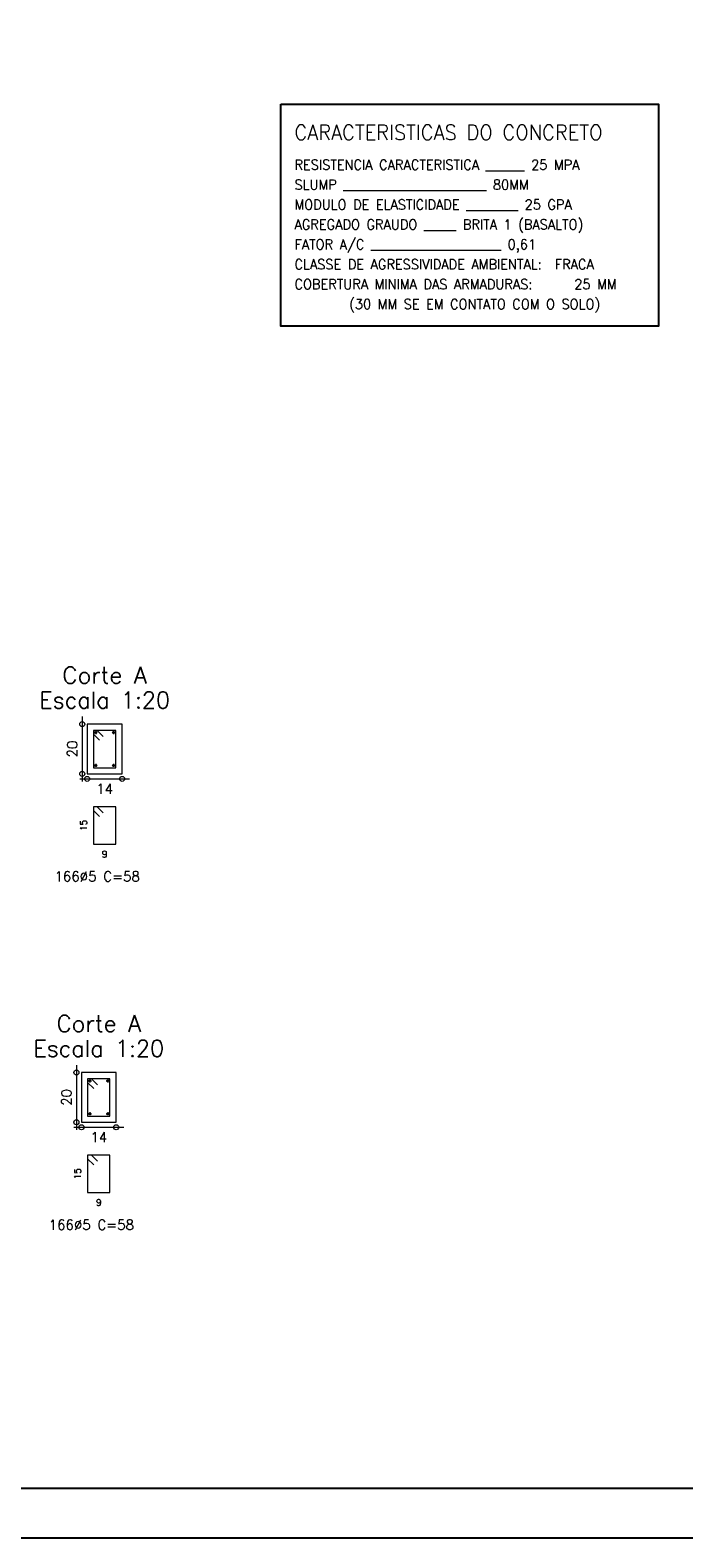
# Model space of a CAD drawing. Header units: millimetres. Extents: x -80 to 444, y 0 to 170.
# Tile 131 of 133: x 412 to 425, y 0 to 30. Entities that reach past the tile are written whole.
import ezdxf
from ezdxf.enums import TextEntityAlignment as Align

# ---------------------------------------------------------------- set-up
doc = ezdxf.new("R2010")
doc.units = ezdxf.units.MM
for name, color, linetype, lineweight in [('ARM_DENTRO_VIGA', 4, 'Continuous', 15), ('ARM_ESTRIBOS', 3, 'Continuous', 0), ('SEC_CONTORNOS', 2, 'Continuous', 9), ('SEC_DIM_VIGA', 3, 'Continuous', 0), ('TEXTO_REF_NOME', 3, 'Continuous', 0)]:
    doc.layers.add(name, color=color, linetype=linetype, lineweight=lineweight)
doc.layers.add('BLOCOS', color=3, linetype='Continuous')
doc.layers.add('FUN_TXT_ARMADURAS', color=3, linetype='Continuous')
doc.styles.add('CYPETXT', font='romans', dxfattribs={"height": 0.2})

msp = doc.modelspace()

# ---------------------------------------------------------------- linework, layer by layer
at = {"color": 2}
msp.add_lwpolyline([(360, 59.4), (360, 0), (444.1, 0), (444.1, 59.4)], close=True, dxfattribs=at)
at = {"color": 6}
msp.add_lwpolyline([(362.5, 58.4), (362.5, 1), (443.1, 1), (443.1, 58.4)], close=True, dxfattribs=at)
at = {"layer": 'ARM_DENTRO_VIGA'}
for p, q in [((413.4293, 16.18), (413.4893, 16.18)), ((413.4293, 16.18), (413.4893, 16.18)), ((413.4593, 16.21), (413.4593, 16.15)), ((413.4593, 16.21), (413.4593, 16.15)), ((413.7893, 16.18), (413.8493, 16.18)), ((413.7893, 16.18), (413.8493, 16.18)), ((413.8193, 16.21), (413.8193, 16.15)), ((413.8193, 16.21), (413.8193, 16.15)), ((413.4293, 15.52), (413.4893, 15.52)), ((413.4593, 15.55), (413.4593, 15.49)), ((413.7893, 15.52), (413.8493, 15.52)), ((413.8193, 15.55), (413.8193, 15.49)), ((413.312, 9.18), (413.372, 9.18)), ((413.312, 9.18), (413.372, 9.18)), ((413.342, 9.21), (413.342, 9.15)), ((413.342, 9.21), (413.342, 9.15)), ((413.672, 9.18), (413.732, 9.18)), ((413.672, 9.18), (413.732, 9.18)), ((413.702, 9.21), (413.702, 9.15)), ((413.702, 9.21), (413.702, 9.15)), ((413.312, 8.52), (413.372, 8.52)), ((413.342, 8.55), (413.342, 8.49)), ((413.672, 8.52), (413.732, 8.52)), ((413.702, 8.55), (413.702, 8.49))]:
    msp.add_line(p, q, dxfattribs=at)
for centre in [(413.4593, 16.18), (413.4593, 16.18), (413.8193, 16.18), (413.8193, 16.18), (413.4593, 15.52), (413.8193, 15.52), (413.342, 9.18), (413.342, 9.18), (413.702, 9.18), (413.702, 9.18), (413.342, 8.52), (413.702, 8.52)]:
    msp.add_circle(centre, 0.02, dxfattribs=at)
at = {"layer": 'ARM_ESTRIBOS'}
for points in [[(413.6118, 16.1025), (413.4893, 16.225), (413.4143, 16.225), (413.4143, 15.475), (413.8643, 15.475), (413.8643, 16.225), (413.4143, 16.225), (413.4143, 16.15), (413.5368, 16.0275)], [(413.6118, 14.5675), (413.4893, 14.69), (413.4143, 14.69), (413.4143, 13.94), (413.8643, 13.94), (413.8643, 14.69), (413.4143, 14.69), (413.4143, 14.615), (413.5368, 14.4925)], [(413.4945, 9.1025), (413.372, 9.225), (413.297, 9.225), (413.297, 8.475), (413.747, 8.475), (413.747, 9.225), (413.297, 9.225), (413.297, 9.15), (413.4195, 9.0275)], [(413.4945, 7.5675), (413.372, 7.69), (413.297, 7.69), (413.297, 6.94), (413.747, 6.94), (413.747, 7.69), (413.297, 7.69), (413.297, 7.615), (413.4195, 7.4925)]]:
    msp.add_lwpolyline(points, dxfattribs=at)
at = {"layer": 'BLOCOS', "color": 2}
msp.add_lwpolyline([(417.1809, 28.807), (424.7727, 28.807), (424.7727, 24.3474), (417.1809, 24.3474)], close=True, dxfattribs=at)
at = {"layer": 'SEC_CONTORNOS'}
for points in [[(413.2893, 16.35), (413.2893, 15.35), (413.9893, 15.35), (413.9893, 16.35), (413.2893, 16.35)], [(413.172, 9.35), (413.172, 8.35), (413.872, 8.35), (413.872, 9.35), (413.172, 9.35)]]:
    msp.add_lwpolyline(points, close=True, dxfattribs=at)
at = {"layer": 'SEC_DIM_VIGA'}
for p, q in [((413.1893, 16.5), (413.1893, 15.2)), ((413.1393, 15.25), (414.1393, 15.25)), ((413.072, 9.5), (413.072, 8.2)), ((413.022, 8.25), (414.022, 8.25))]:
    msp.add_line(p, q, dxfattribs=at)
for centre in [(413.1893, 16.35), (413.1893, 15.35), (413.2893, 15.25), (413.9893, 15.25), (413.072, 9.35), (413.072, 8.35), (413.172, 8.25), (413.872, 8.25)]:
    msp.add_circle(centre, 0.05, dxfattribs=at)

# ---------------------------------------------------------------- texts
at = {"layer": 'ARM_ESTRIBOS', "style": 'CYPETXT', "width": 0.883235}
for p, p2 in [((412.6313, 13.19), (414.3473, 13.19)), ((412.514, 6.19), (414.23, 6.19))]:
    msp.add_text('166%%c5 C=58', height=0.2, dxfattribs=at).set_placement(p, p2, align=Align.FIT)
at = {"layer": 'FUN_TXT_ARMADURAS', "style": 'CYPETXT', "width": 0.953514}
msp.add_text('CARACTERISTICAS DO CONCRETO', height=0.3, dxfattribs=at).set_placement((417.4548, 28.0892))
at = {"layer": 'FUN_TXT_ARMADURAS', "color": 2, "style": 'CYPETXT', "width": 0.953514}
for s, p in [('RESISTENCIA CARACTERISTICA ______ 25 MPA', (417.4548, 27.4892)), ('SLUMP ______________________ 80MM', (417.4548, 27.0892)), ('MODULO DE ELASTICIDADE ________ 25 GPA', (417.4548, 26.6892)), ('AGREGADO GRAUDO _____ BRITA 1 (BASALTO)', (417.4548, 26.2892)), ('FATOR A/C ____________________ 0,61', (417.4548, 25.8892)), ('CLASSE DE AGRESSIVIDADE AMBIENTAL:  FRACA', (417.4548, 25.4892)), ('COBERTURA MINIMA DAS ARMADURAS:   25 MM', (417.4548, 25.0892)), ('(30 MM SE EM CONTATO COM O SOLO)', (418.5548, 24.6892))]:
    msp.add_text(s, height=0.2, dxfattribs=at).set_placement(p)
at = {"layer": 'SEC_DIM_VIGA', "style": 'CYPETXT', "width": 0.953514}
for s, height, p, p2 in [('20', 0.2, (413.0893, 15.682), (413.0893, 16.018)), ('15', 0.13333, (413.2809, 14.203), (413.2809, 14.427)), ('20', 0.2, (412.972, 8.682), (412.972, 9.018)), ('15', 0.13333, (413.1637, 7.203), (413.1637, 7.427))]:
    msp.add_text(s, height=height, rotation=90, dxfattribs=at).set_placement(p, p2, align=Align.FIT)
at = {"layer": 'SEC_DIM_VIGA', "style": 'CYPETXT'}
for s, height, width, p, p2 in [('14', 0.2, 0.928421, (413.4713, 14.95), (413.8073, 14.95)), ('9', 0.1333, 1.1025, (413.5833, 13.6733), (413.6953, 13.6733)), ('14', 0.2, 0.928421, (413.354, 7.95), (413.69, 7.95)), ('9', 0.1333, 1.1025, (413.466, 6.6733), (413.578, 6.6733))]:
    msp.add_text(s, height=height, dxfattribs=dict(at, width=width)).set_placement(p, p2, align=Align.FIT)
at = {"layer": 'TEXTO_REF_NOME', "style": 'CYPETXT'}
for s, height, width, p, p2 in [('Corte A', 0.33333, 0.885124, (412.7893, 17.1667), (414.4893, 17.1667)), ('Escala 1:20', 0.333333, 0.879654, (412.3268, 16.6667), (414.9518, 16.6667)), ('Corte A', 0.33333, 0.885124, (412.672, 10.1667), (414.372, 10.1667)), ('Escala 1:20', 0.333333, 0.879654, (412.2095, 9.6667), (414.8345, 9.6667))]:
    msp.add_text(s, height=height, dxfattribs=dict(at, width=width)).set_placement(p, p2, align=Align.FIT)

doc.saveas('drawing.dxf')
